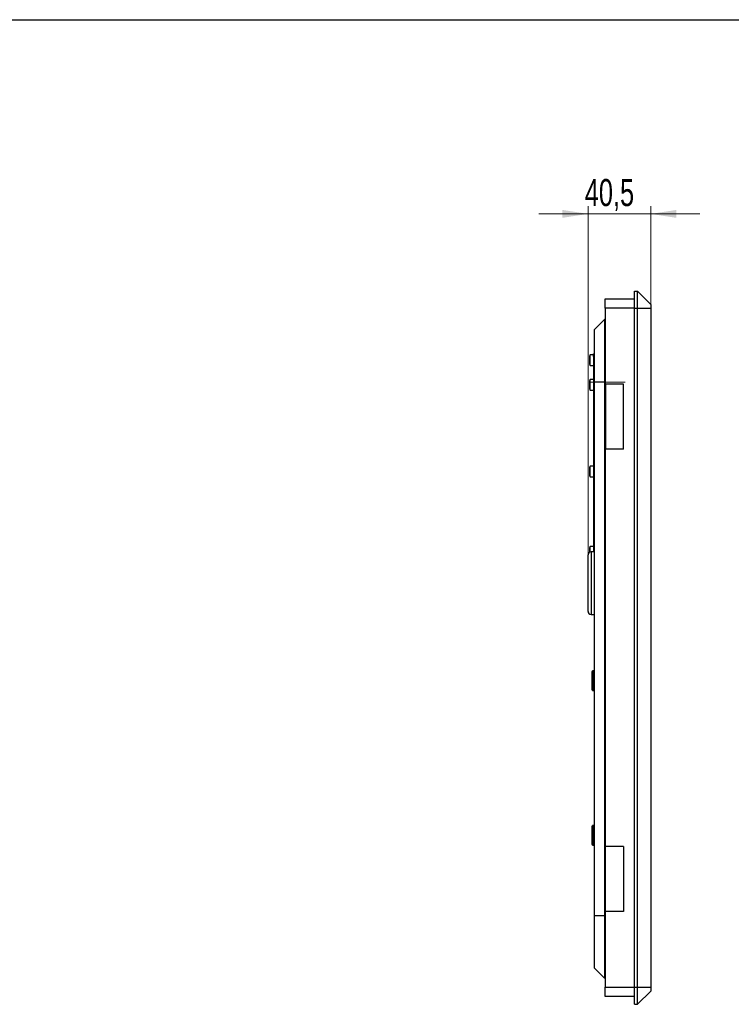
# Model space of a CAD drawing. Header units: millimetres. Extents: x 8 to 415, y 1 to 292.
# Tile 6 of 7: x 130 to 222, y 165 to 292. Entities that reach past the tile are written whole.
import ezdxf

# ---------------------------------------------------------------- set-up
doc = ezdxf.new("R2010")
doc.units = ezdxf.units.MM
doc.linetypes.add('CENTERX2', pattern=[20.32, 12.7, -2.54, 2.54, -2.54])
doc.styles.add('SLDTEXTSTYLE1', font='TXT', dxfattribs={"width": 0.7})
doc.dimstyles.new('SLDDIMSTYLE1', dxfattribs={"dimtxt": 3.5, "dimasz": 3.302, "dimexe": 0, "dimexo": 0.0625, "dimgap": 0.875, "dimtad": 2, "dimlfac": 5, "dimrnd": 1e-09, "dimzin": 12, "dimdsep": 46, "dimtxsty": 'SLDTEXTSTYLE1', "dimsah": 1, "dimcen": 0.09, "dimadec": 0, "dimazin": 3, "dimtfac": 1, "dimtdec": 3, "dimtmove": 0, "dimatfit": 0, "dimfxl": 0, "dimfrac": 2, "dimtolj": 1, "dimtzin": 12, "dimarcsym": 0})

# ---------------------------------------------------------------- blocks, each defined once
blk = doc.blocks.new('_D_4')
at = {"color": 7, "linetype": 'Continuous', "lineweight": 0}
for p, q in [((203.72, 222.79), (203.72, 267.89)), ((211.82, 254.69), (211.82, 267.89)), ((203.72, 266.89), (197.37, 266.89)), ((203.72, 266.89), (211.82, 266.89)), ((211.82, 266.89), (218.17, 266.89))]:
    blk.add_line(p, q, dxfattribs=at)
at = {"color": 7, "linetype": 'Continuous', "lineweight": 18}
for points in [[(203.72, 266.89), (200.41, 267.4), (200.41, 266.38)], [(211.82, 266.89), (215.12, 266.38), (215.12, 267.4)]]:
    blk.add_solid(points, dxfattribs=at)
at = {"color": 7, "linetype": 'Continuous', "lineweight": 18, "insert": (203.3, 271.4), "char_height": 3.5, "attachment_point": 1, "style": 'SLDTEXTSTYLE1'}
blk.add_mtext('40,5', dxfattribs=at)

msp = doc.modelspace()

# ---------------------------------------------------------------- linework, layer by layer
at = {"color": 7, "linetype": 'Continuous', "lineweight": 25}
for p, q in [((20, 292), (415, 292)), ((209.7168, 254.6899), (209.7168, 256.8899)), ((209.7168, 256.8899), (210.1168, 256.8899)), ((210.1168, 254.6899), (210.1168, 256.8899)), ((210.1168, 256.8899), (211.8168, 255.1899)), ((205.9168, 254.6899), (205.9168, 255.8899)), ((205.9168, 255.8899), (209.7168, 255.8899)), ((209.7168, 254.6899), (205.9168, 254.6899)), ((205.9168, 254.6899), (205.9168, 244.8899)), ((209.7168, 166.8899), (209.7168, 254.6899)), ((209.7168, 254.6899), (210.1168, 254.6899)), ((210.1168, 166.8899), (210.1168, 254.6899)), ((210.1168, 254.6899), (211.8168, 254.6899)), ((211.8168, 255.1899), (211.8168, 254.6899)), ((211.8168, 254.6899), (211.8168, 166.8899)), ((205.8668, 253.2299), (204.5168, 251.8799)), ((205.9168, 253.2299), (205.8668, 253.2299)), ((205.8668, 253.2299), (205.8668, 245.1399)), ((204.5168, 251.8799), (204.5168, 245.1399)), ((203.8968, 248.5057), (203.8968, 247.4541)), ((204.4168, 248.6799), (204.0008, 248.6799)), ((204.0008, 247.5304), (204.0008, 248.6799)), ((204.4168, 248.7799), (204.5168, 248.7799)), ((204.4168, 248.4299), (204.4168, 248.7799)), ((204.4168, 248.4299), (204.4168, 223.1899)), ((204.5168, 248.4299), (204.4168, 248.4299)), ((203.8933, 248.1824), (203.8968, 248.1824)), ((203.8968, 247.7775), (203.8933, 247.7775)), ((204.0008, 247.2799), (204.0008, 247.5304)), ((204.0008, 247.2799), (204.4168, 247.2799)), ((203.8968, 245.0714), (203.8933, 245.0714)), ((203.8968, 245.0711), (203.8933, 245.0711)), ((203.8933, 245.0032), (203.8968, 245.0032)), ((203.8968, 244.9551), (203.8933, 244.9551)), ((203.8933, 244.9541), (203.8968, 244.9541)), ((203.8968, 244.6057), (203.8933, 244.6057)), ((203.8933, 244.6048), (203.8968, 244.6048)), ((203.8968, 244.5566), (203.8933, 244.5566)), ((203.8933, 244.4887), (203.8968, 244.4887)), ((203.8933, 244.4884), (203.8968, 244.4884)), ((203.8968, 245.3057), (203.8968, 244.2541)), ((204.4168, 245.4799), (204.0008, 245.4799)), ((204.0008, 244.4304), (204.0008, 245.4799)), ((204.5168, 245.1399), (204.5168, 176.1399)), ((205.8668, 245.1399), (204.5168, 245.1399)), ((205.8668, 245.1399), (205.8668, 176.1399)), ((205.9168, 245.1399), (205.8668, 245.1399)), ((208.3168, 244.8899), (205.9168, 244.8899)), ((205.9568, 244.8899), (205.9568, 236.4899)), ((208.3168, 236.4899), (208.3168, 244.8899)), ((204.0008, 244.0799), (204.0008, 244.4304)), ((204.0008, 244.0799), (204.4168, 244.0799)), ((208.3168, 236.4899), (205.9168, 236.4899)), ((205.9168, 236.4899), (205.9168, 185.0899)), ((204.4168, 234.2799), (204.0008, 234.2799)), ((204.0008, 233.341), (204.0008, 234.2799)), ((203.8933, 233.7876), (203.8968, 233.7876)), ((203.8968, 233.3722), (203.8933, 233.3722)), ((203.8968, 234.1057), (203.8968, 233.0541)), ((204.0008, 232.8799), (204.0008, 233.341)), ((204.0008, 232.8799), (204.4168, 232.8799)), ((203.8968, 223.7057), (203.8968, 223.124)), ((204.4168, 223.8799), (204.0008, 223.8799)), ((204.0008, 223.1727), (204.0008, 223.8799)), ((204.5168, 223.1899), (204.1168, 223.1899)), ((204.1168, 223.1899), (204.1168, 219.2446)), ((203.7168, 219.2343), (203.7168, 222.7899)), ((203.7168, 215.4899), (203.7168, 219.2343)), ((204.1168, 219.2446), (204.1168, 215.0899)), ((204.1168, 215.0899), (204.5168, 215.0899)), ((204.2568, 205.3399), (204.2568, 207.7399)), ((204.4568, 207.7999), (204.3168, 207.7999)), ((204.3168, 205.2799), (204.3168, 207.7999)), ((204.4568, 205.2799), (204.4568, 207.7999)), ((204.3168, 205.2799), (204.4568, 205.2799)), ((204.2568, 185.3399), (204.2568, 187.7399)), ((204.4568, 187.7999), (204.3168, 187.7999)), ((204.3168, 185.2799), (204.3168, 187.7999)), ((204.4568, 185.2799), (204.4568, 187.7999)), ((204.3168, 185.2799), (204.4568, 185.2799)), ((208.3168, 185.0899), (205.9168, 185.0899)), ((205.9568, 176.6899), (205.9568, 185.0899)), ((208.3168, 185.0899), (208.3168, 176.6899)), ((204.5168, 176.1399), (204.5168, 169.3999)), ((205.8668, 176.1399), (204.5168, 176.1399)), ((205.8668, 176.1399), (205.8668, 168.0499)), ((205.9168, 176.1399), (205.8668, 176.1399)), ((205.9168, 176.6899), (205.9168, 166.8899)), ((208.3168, 176.6899), (205.9168, 176.6899)), ((205.8668, 168.0499), (204.5168, 169.3999)), ((205.9168, 168.0499), (205.8668, 168.0499)), ((205.9168, 165.6899), (205.9168, 166.8899)), ((205.9168, 166.8899), (209.7168, 166.8899)), ((209.7168, 164.6899), (209.7168, 166.8899)), ((209.7168, 166.8899), (210.1168, 166.8899)), ((210.1168, 164.6899), (210.1168, 166.8899)), ((210.1168, 166.8899), (211.8168, 166.8899)), ((211.8168, 166.8899), (211.8168, 166.3899)), ((209.7168, 165.6899), (205.9168, 165.6899)), ((210.1168, 164.6899), (211.8168, 166.3899)), ((209.7168, 164.6899), (210.1168, 164.6899))]:
    msp.add_line(p, q, dxfattribs=at)
at = {"color": 7, "linetype": 'CENTERX2', "lineweight": 18}
msp.add_line((203.8668, 245.1399), (208.5168, 245.1399), dxfattribs=at)
at = {"color": 7, "linetype": 'Continuous', "lineweight": 25}
for centre, radius, start, end in [((204.9754, 247.9799), 1.2, 144.314665, 154.01379), ((204.9754, 247.9799), 1.2, 205.98621, 215.685335), ((204.9754, 244.7799), 1.2, 144.314665, 154.01379), ((204.9754, 244.7799), 1.2, 205.98621, 215.685335), ((204.9754, 233.5799), 1.2, 144.314665, 154.01379), ((204.9754, 233.5799), 1.2, 205.98621, 215.685335), ((204.1168, 222.7899), 0.4, 90, 180), ((204.9754, 223.1799), 1.2, 144.314665, 154.01379), ((204.1168, 215.4899), 0.4, 180, 270), ((204.3168, 207.7399), 0.06, 90, 180), ((204.4568, 207.7399), 0.06, 0, 90), ((204.3168, 205.3399), 0.06, 180, 270), ((204.4568, 205.3399), 0.06, 270, 0), ((204.3168, 187.7399), 0.06, 90, 180), ((204.4568, 187.7399), 0.06, 0, 90), ((204.3168, 185.3399), 0.06, 180, 270), ((204.4568, 185.3399), 0.06, 270, 0)]:
    msp.add_arc(centre, radius, start, end, dxfattribs=at)

# ---------------------------------------------------------------- dimensions: what is measured, and where the dimension line sits
at = {"color": 7, "linetype": 'Continuous', "lineweight": 18}
dim = msp.add_linear_dim(base=(211.8168, 266.8899), p1=(203.7168, 222.7899), p2=(211.8168, 254.6899), dimstyle='SLDDIMSTYLE1', dxfattribs=at)
dim.commit()
dim.dimension.update_dxf_attribs({"geometry": '_D_4', "text_midpoint": (207.7668, 266.8899), "dimtype": 160})

doc.saveas('drawing.dxf')
